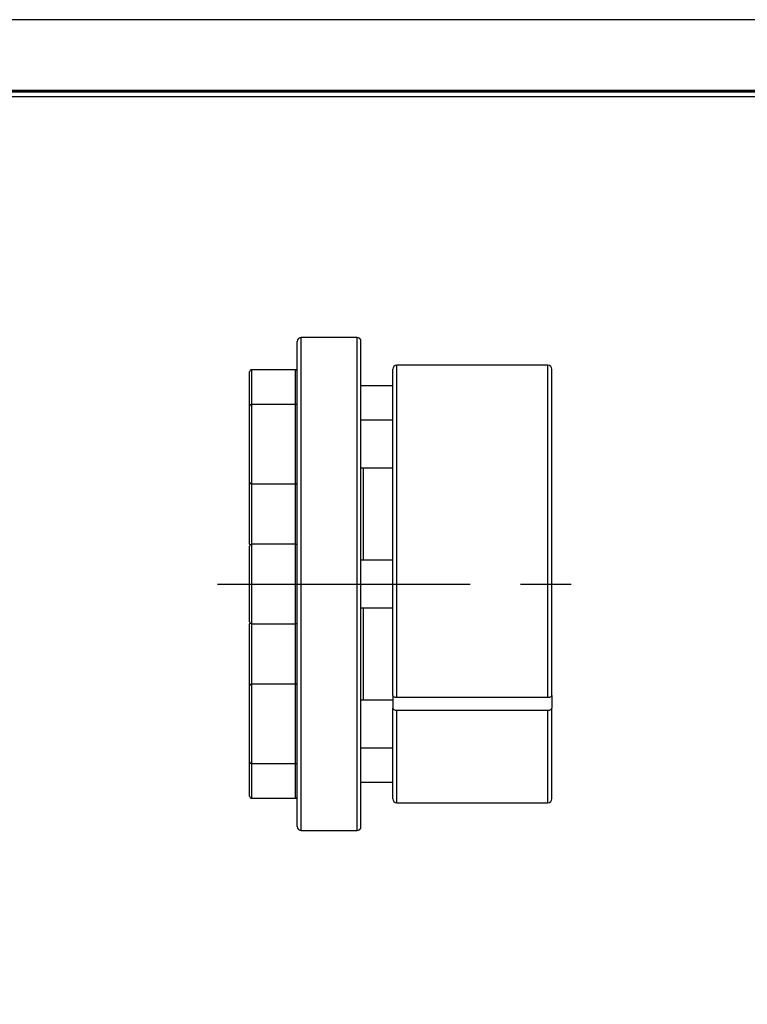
# Model space of a CAD drawing. Header units: millimetres. Extents: x 0 to 411, y 0 to 291.
# Tile 3 of 9: x 169 to 260, y 167 to 291. Entities that reach past the tile are written whole.
import ezdxf
from ezdxf.enums import TextEntityAlignment as Align

# ---------------------------------------------------------------- set-up
doc = ezdxf.new("R2010")
doc.units = ezdxf.units.MM
doc.linetypes.add('CENTER', pattern=[50.8, 31.75, -6.35, 6.35, -6.35])
for name, color, linetype in [('center', 1, 'CENTER'), ('L1', 7, 'CONTINUOUS'), ('OUTLINE', 7, 'CONTINUOUS')]:
    doc.layers.add(name, color=color, linetype=linetype)

# ---------------------------------------------------------------- blocks, each defined once
blk = doc.blocks.new('표제란')
at = {"layer": 'L1', "color": 0}
blk.add_line((297, 210), (0, 210), dxfattribs=at)
at = {"layer": 'L1', "const_width": 0.25}
blk.add_lwpolyline([(290.5, 6.5), (290.5, 203.5), (10, 203.5), (10, 6.5)], close=True, dxfattribs=at)
at = {"layer": 'L1'}
blk.add_lwpolyline([(290, 7), (290, 203), (10.5, 203), (10.5, 7)], close=True, dxfattribs=at)
for tag, p in [('필렛', (179.25, 10.9)), ('모따기', (179.25, 8.3))]:
    blk.add_attdef(tag, text='', height=1.15, dxfattribs=at).set_placement(p, align=Align.MIDDLE_LEFT)
at = {"layer": 'OUTLINE', "ltscale": 0.5}
for tag, p, height in [('도번', (251.181, 15.642), 2.5), ('SCALE', (253.781, 9.553), 1.2), ('DATE', (277.02, 9.511), 1.2)]:
    blk.add_attdef(tag, p, '', height=height, dxfattribs=at)

msp = doc.modelspace()

# ---------------------------------------------------------------- linework, layer by layer
at = {"layer": 'center'}
msp.add_line((193.8443, 219.5629), (240.7139, 219.5629), dxfattribs=at)
at = {"layer": 'OUTLINE'}
for p, q in [((211.3816, 250.5629), (204.3816, 250.5629)), ((204.3816, 188.5629), (204.3816, 250.5629)), ((211.3816, 188.5629), (211.3816, 250.5629)), ((203.8816, 189.0629), (203.8816, 250.0629)), ((211.8816, 189.0629), (211.8816, 250.0629)), ((203.6316, 246.4988), (198.1316, 246.4988)), ((198.1316, 246.4988), (198.1316, 242.1542)), ((203.6316, 242.1542), (203.6316, 246.4988)), ((215.8816, 205.5579), (215.8816, 246.5629)), ((235.3816, 247.0629), (216.3816, 247.0629)), ((216.3816, 205.2835), (216.3816, 247.0629)), ((235.3816, 205.2835), (235.3816, 247.0629)), ((235.8816, 205.5579), (235.8816, 246.5629)), ((197.8816, 241.9042), (197.8816, 246.2488)), ((215.8816, 244.4988), (211.8816, 244.4988)), ((197.8816, 232.4042), (197.8816, 241.9042)), ((203.6316, 242.1542), (198.1316, 242.1542)), ((198.1316, 242.1542), (198.1316, 232.1542)), ((203.6316, 232.1542), (203.6316, 242.1542)), ((215.8816, 240.1542), (211.8816, 240.1542)), ((211.8816, 234.1542), (215.8816, 234.1542)), ((212.1816, 222.5629), (212.1816, 234.1542)), ((197.8816, 224.5753), (197.8816, 232.4042)), ((198.1316, 232.1542), (203.6316, 232.1542)), ((198.1316, 232.1542), (198.1316, 224.5629)), ((203.6316, 224.5629), (203.6316, 232.1542)), ((197.8816, 214.8129), (197.8816, 224.3129)), ((203.6316, 224.5629), (198.1316, 224.5629)), ((198.1316, 224.5629), (198.1316, 214.5629)), ((203.6316, 214.5629), (203.6316, 224.5629)), ((215.8816, 222.5629), (211.8816, 222.5629)), ((211.8816, 216.5629), (215.8816, 216.5629)), ((212.1816, 204.9717), (212.1816, 216.5629)), ((197.8816, 206.7217), (197.8816, 214.5506)), ((198.1316, 214.5629), (203.6316, 214.5629)), ((198.1316, 214.5629), (198.1316, 206.9717)), ((203.6316, 206.9717), (203.6316, 214.5629)), ((203.6316, 206.9717), (198.1316, 206.9717)), ((198.1316, 206.9717), (198.1316, 205.0892)), ((203.6316, 205.0892), (203.6316, 206.9717)), ((197.8816, 204.9333), (197.8816, 206.7217)), ((215.8816, 205.5579), (215.8816, 203.9691)), ((235.8816, 205.5579), (235.8816, 203.9691)), ((197.8816, 197.2217), (197.8816, 204.9333)), ((198.1316, 205.0892), (198.1316, 196.9717)), ((203.6316, 196.9717), (203.6316, 205.0892)), ((215.8816, 204.9717), (211.8816, 204.9717)), ((235.3816, 205.2835), (216.3816, 205.2835)), ((215.8816, 192.5629), (215.8816, 203.9691)), ((216.3816, 203.6947), (235.3816, 203.6947)), ((216.3816, 192.0629), (216.3816, 203.6947)), ((235.3816, 192.0629), (235.3816, 203.6947)), ((235.8816, 192.5629), (235.8816, 203.9691)), ((211.8816, 198.9717), (215.8816, 198.9717)), ((197.8816, 196.5701), (197.8816, 197.2217)), ((198.1316, 196.9717), (203.6316, 196.9717)), ((198.1316, 196.9717), (198.1316, 192.6271)), ((203.6316, 196.5145), (203.6316, 196.9717)), ((197.8816, 192.8771), (197.8816, 196.5701)), ((203.6316, 192.6271), (203.6316, 196.5145)), ((211.8816, 194.6271), (215.8816, 194.6271)), ((198.1316, 192.6271), (203.6316, 192.6271)), ((216.3816, 192.0629), (235.3816, 192.0629)), ((204.3816, 188.5629), (211.3816, 188.5629))]:
    msp.add_line(p, q, dxfattribs=at)
for centre, radius, start, end in [((204.3816, 250.0629), 0.5, 90, 180), ((211.3816, 250.0629), 0.5, 0, 90), ((198.1316, 246.2488), 0.25, 90, 180), ((203.6316, 246.2488), 0.25, 0, 90), ((216.3816, 246.5629), 0.5, 90, 180), ((235.3816, 246.5629), 0.5, 0, 90), ((198.1316, 241.9042), 0.25, 90, 180), ((203.6316, 241.9042), 0.25, 0, 90), ((198.1316, 232.4042), 0.25, 180, 270), ((203.6316, 232.4042), 0.25, 270, 0), ((198.1316, 224.5753), 0.25, 180, 211.652644), ((198.1316, 224.3129), 0.25, 90, 180), ((203.6316, 224.3129), 0.25, 0, 90), ((203.6316, 224.5753), 0.25, 328.347356, 0), ((198.1316, 214.8129), 0.25, 180, 270), ((198.1316, 214.5506), 0.25, 148.347356, 180), ((203.6316, 214.8129), 0.25, 270, 0), ((203.6316, 214.5506), 0.25, 0, 31.652644), ((198.1316, 206.7217), 0.25, 90, 180), ((203.6316, 206.7217), 0.25, 0, 90), ((198.1316, 197.2217), 0.25, 180, 270), ((203.6316, 197.2217), 0.25, 270, 0), ((198.1316, 192.8771), 0.25, 180, 270), ((203.6316, 192.8771), 0.25, 270, 0), ((216.3816, 192.5629), 0.5, 180, 270), ((235.3816, 192.5629), 0.5, 270, 360), ((204.3816, 189.0629), 0.5, 180, 270), ((211.3816, 189.0629), 0.5, 270, 0)]:
    msp.add_arc(centre, radius, start, end, dxfattribs=at)
for points in [[(216.3816, 205.2835), (216.2494, 205.2835), (216.1201, 205.3133), (215.9357, 205.4146), (215.8816, 205.4863), (215.8816, 205.5579)], [(235.8816, 205.5579), (235.8816, 205.4863), (235.8286, 205.4152), (235.6421, 205.3127), (235.5137, 205.2835), (235.3816, 205.2835)], [(215.8816, 203.9691), (215.8816, 203.8976), (215.9346, 203.8264), (216.1211, 203.724), (216.2495, 203.6947), (216.3816, 203.6947)], [(235.3816, 203.6947), (235.5138, 203.6947), (235.6431, 203.7245), (235.8276, 203.8259), (235.8816, 203.8976), (235.8816, 203.9691)]]:
    msp.add_open_spline(points, degree=3, knots=[0, 0, 0, 0, 0.5, 0.5, 1, 1, 1, 1], dxfattribs=at)

# ---------------------------------------------------------------- block references
at = {"layer": 'OUTLINE', "xscale": 1.38346610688, "yscale": 1.38346610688, "zscale": 1.38346610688}
msp.add_blockref('표제란', (0, 0), dxfattribs=at)

doc.saveas('drawing.dxf')
